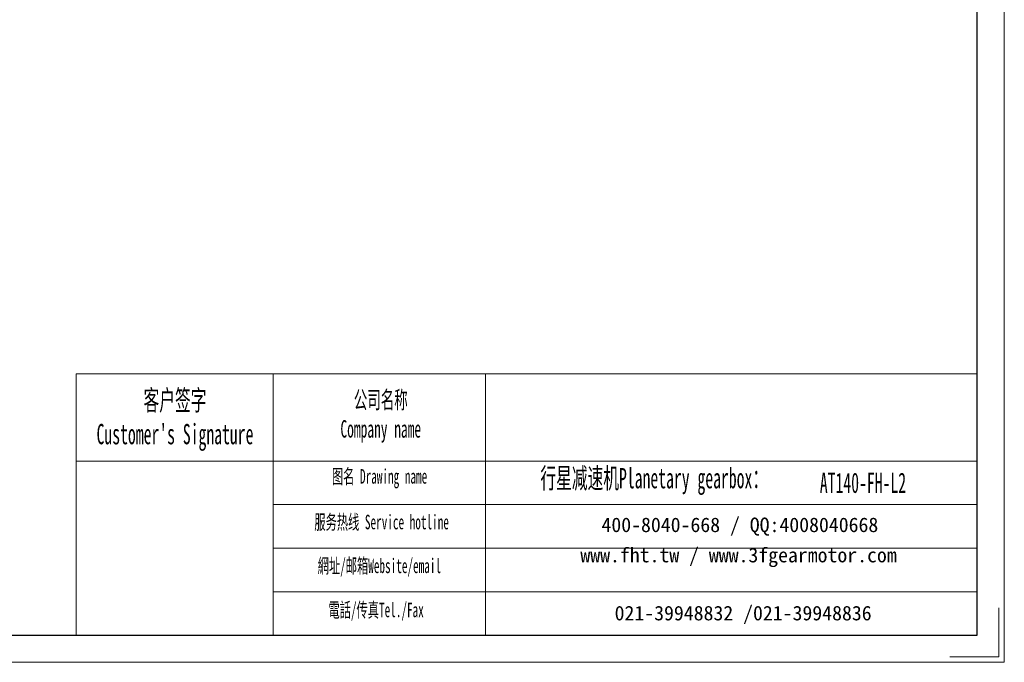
# Model space of a CAD drawing. Header units: millimetres. Extents: x 2599 to 3640, y 96 to 867.
# Tile 2 of 6: x 3192 to 3640, y 96 to 389. Entities that reach past the tile are written whole.
import ezdxf

# ---------------------------------------------------------------- set-up
doc = ezdxf.new("R2010")
doc.units = ezdxf.units.MM
doc.header["$LTSCALE"] = 5
doc.layers.get('0').update_dxf_attribs({"lineweight": 18})
for name, color, linetype, lineweight in [('7标注层', 4, 'Continuous', 18), ('SLD-0', 7, 'Continuous', 18), ('图框_外框线', 7, 'Continuous', 18)]:
    doc.layers.add(name, color=color, linetype=linetype, lineweight=lineweight)
doc.styles.add('SLDTEXTSTYLE4', font='txt', dxfattribs={"width": 0.566667})

msp = doc.modelspace()

# ---------------------------------------------------------------- linework, layer by layer
msp.add_line((3307.0095, 227.614), (3307.0095, 108.6725))
at = {"layer": '7标注层', "color": 0}
msp.add_line((3217.2867, 227.614), (3217.2867, 108.6928), dxfattribs=at)
at = {"layer": '图框_外框线'}
for p, q in [((3217.2867, 227.614), (3307.0095, 227.614)), ((3307.0095, 227.614), (3307.0095, 108.6928)), ((3307.0095, 227.614), (3627.3458, 227.614)), ((3403.6798, 227.614), (3403.6798, 108.6928)), ((3217.2867, 187.9299), (3307.0095, 187.9299)), ((3307.0095, 187.9299), (3627.3458, 187.9299)), ((3307.0095, 168.0879), (3627.3458, 168.0879)), ((3307.0095, 148.2458), (3627.3458, 148.2458)), ((3307.0095, 128.4038), (3627.3458, 128.4038))]:
    msp.add_line(p, q, dxfattribs=at)
at = {"layer": '图框_外框线', "color": 3}
msp.add_lwpolyline([(2599.1765, 96.3052), (3639.7334, 96.3052), (3639.7334, 832.1276), (2599.1765, 832.1276)], close=True, dxfattribs=at)
at = {"layer": '图框_外框线', "color": 3, "lineweight": 25}
msp.add_lwpolyline([(2661.1144, 108.6928), (3627.3458, 108.6928), (3627.3458, 819.74), (2661.1144, 819.74)], close=True, dxfattribs=at)
at = {"layer": '图框_外框线', "color": 3}
msp.add_lwpolyline([(3637.2559, 121.0804), (3637.2559, 98.7827), (3614.9582, 98.7827)], dxfattribs=at)

# ---------------------------------------------------------------- texts
at = {"layer": 'SLD-0', "color": 1, "attachment_point": 2, "style": 'SLDTEXTSTYLE4'}
for s, insert, char_height, width in [("{\\fSimSun|b1|i0|c134|p2;客户签字\\PCustomer's Signature}", (3262.3028, 220.2723), 9.259625, 115.190693), ('{\\fSimSun|b1|i0|c134|p2;公司名称\\PCompany name}', (3355.9578, 219.7808), 7.936822, 102.757059), ('{\\fSimSun|b1|i0|c134|p2;图名 Drawing name}', (3355.4153, 184.2723), 6.614018, 84.584589), ('{\\fSimSun|b1|i0|c134|p2;  \\H1.1667x;行星减速机Planetary gearbox\\fSimSun|b0|i0|c134|p2;：}', (3477.3488, 184.7825), 7.936822, 124.827474), ('AT140-FH-L2', (3575.4049, 182.6753), 9.259625, 67.386737), ('{\\fSimSun|b1|i0|c134|p2;服务热线 Service hotline}', (3356.3532, 163.4747), 6.614018, 94.235358), ('{\\fSimSun|b1|i0|c134|p2;網址/邮箱Website/email}', (3355.3233, 143.5477), 6.614018, 98.090138), ('{\\fSimSun|b1|i0|c134|p2;電話/传真Tel./Fax}', (3353.8415, 123.4653), 6.614018, 99.269874)]:
    msp.add_mtext(s, dxfattribs=dict(at, insert=insert, char_height=char_height, width=width))
at = {"layer": 'SLD-0', "color": 1, "char_height": 6.614018, "attachment_point": 2}
for s, insert, width in [('{\\fSimSun|b1|i0|c134|p2;400-8040-668 / QQ:4008040668}', (3519.3912, 162.2109), 192.569842), ('{\\fSimSun|b1|i0|c134|p2;www.fht.tw / www.3fgearmotor.com }', (3518.7814, 148.4348), 192.786622), ('{\\fSimSun|b1|i0|c134|p2;021-39948832 /021-39948836 }', (3520.8662, 122.0192), 147.20717)]:
    msp.add_mtext(s, dxfattribs=dict(at, insert=insert, width=width))

doc.saveas('drawing.dxf')
